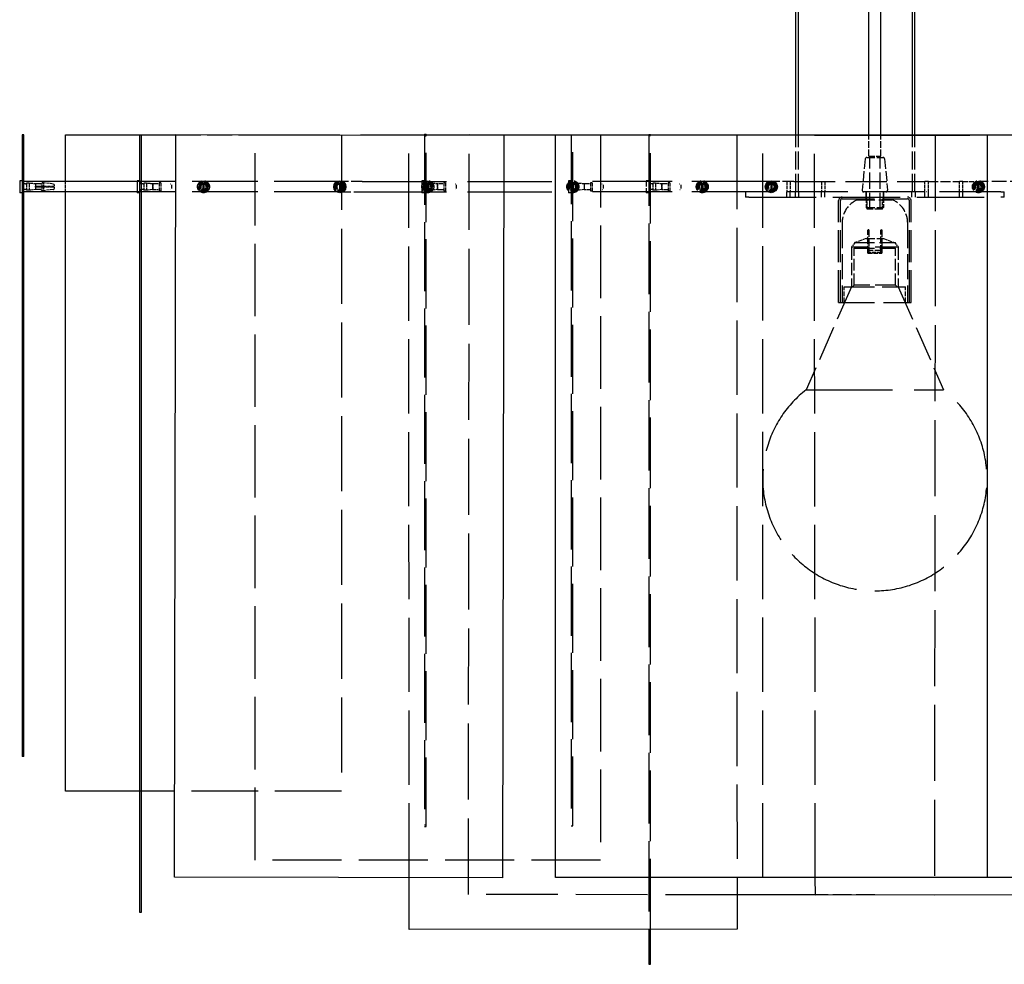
# Model space of a CAD drawing. Extents: x 355 to 4455, y -172 to 2698.
# Tile 13 of 16: x 2216 to 2786, y 1575 to 2122. Entities that reach past the tile are written whole.
import ezdxf

# ---------------------------------------------------------------- set-up
doc = ezdxf.new("R2010")
doc.units = 0
doc.header["$LTSCALE"] = 10
doc.linetypes.add('DASHED', pattern=[0.2068, 0.1655, -0.0413])
doc.layers.add('Nascosta (ISO)', color=7, linetype='DASHED')
doc.layers.add('Visibile (ISO)', color=7, linetype='Continuous')

msp = doc.modelspace()

# ---------------------------------------------------------------- linework, layer by layer
at = {"layer": 'Nascosta (ISO)', "ltscale": 8.746178}
msp.add_line((2306.54, 2055.32), (2352.48, 2055.32), dxfattribs=at)
at = {"layer": 'Nascosta (ISO)', "ltscale": 29.497099}
for p, q in [((2352.48, 2055.32), (2535.48, 2055.32)), ((2414.48, 2028.32), (2536.48, 2028.32)), ((2414.48, 2022.32), (2536.48, 2022.32))]:
    msp.add_line(p, q, dxfattribs=at)
at = {"layer": 'Nascosta (ISO)', "ltscale": 25.386847}
for p, q in [((2352.48, 1635.32), (2352.48, 2055.32)), ((2552.48, 2055.32), (2552.48, 1635.32))]:
    msp.add_line(p, q, dxfattribs=at)
at = {"layer": 'Nascosta (ISO)', "ltscale": 26.250216}
msp.add_line((2402.48, 2055.31), (2402.48, 1675.32), dxfattribs=at)
at = {"layer": 'Nascosta (ISO)', "ltscale": 25.991364}
msp.add_line((2441.62, 1625.24), (2441.47, 2055.24), dxfattribs=at)
at = {"layer": 'Nascosta (ISO)', "ltscale": 30.571587}
msp.add_line((2450.48, 2055.29), (2450.48, 2054.85), dxfattribs=at)
at = {"layer": 'Nascosta (ISO)', "ltscale": 0.190278}
for p, q in [((2450.48, 2054.85), (2451.48, 2054.85)), ((2535.48, 2055.32), (2536.48, 2055.32)), ((2580.48, 2055.36), (2581.48, 2055.35)), ((2580.48, 2055.04), (2581.48, 2055.04)), ((2218.48, 2027.82), (2217.48, 2027.82)), ((2229.73, 2027.62), (2228.73, 2027.62)), ((2228.73, 2025.57), (2229.73, 2025.57)), ((2285.48, 2027.82), (2286.48, 2027.82)), ((2297.73, 2027.6), (2296.73, 2027.6)), ((2450.48, 2027.82), (2451.48, 2027.82)), ((2462.73, 2027.6), (2461.73, 2027.6)), ((2535.48, 2027.82), (2536.48, 2027.82)), ((2547.73, 2027.6), (2546.73, 2027.6)), ((2580.48, 2027.82), (2581.48, 2027.82)), ((2592.73, 2027.6), (2591.73, 2027.6)), ((2218.48, 2022.82), (2217.48, 2022.82)), ((2229.73, 2025.07), (2228.73, 2025.07)), ((2229.73, 2023.02), (2228.73, 2023.02)), ((2285.48, 2022.82), (2286.48, 2022.82)), ((2296.73, 2023.03), (2297.73, 2023.03)), ((2450.48, 2022.82), (2451.48, 2022.82)), ((2461.73, 2023.03), (2462.73, 2023.03)), ((2535.48, 2022.82), (2536.48, 2022.82)), ((2546.73, 2023.03), (2547.73, 2023.03)), ((2580.48, 2022.82), (2581.48, 2022.82)), ((2591.73, 2023.03), (2592.73, 2023.03)), ((2706.48, 2018.32), (2706.48, 2019.32)), ((2716.48, 2018.32), (2716.48, 2019.32)), ((2286.48, 1675.32), (2285.48, 1675.32)), ((2450.48, 1655.78), (2451.48, 1655.78)), ((2450.48, 1654.85), (2451.48, 1654.85)), ((2535.48, 1655.32), (2536.48, 1655.32)), ((2580.48, 1575.59), (2581.48, 1575.59))]:
    msp.add_line(p, q, dxfattribs=at)
at = {"layer": 'Nascosta (ISO)', "ltscale": 24.17795}
for p, q in [((2450.48, 2054.85), (2450.48, 1654.85)), ((2451.48, 1654.85), (2451.48, 2054.85)), ((2535.48, 2055.32), (2535.48, 1655.32)), ((2536.48, 1655.32), (2536.48, 2055.32)), ((2646.48, 2055.31), (2896.48, 2055.32)), ((2552.48, 1635.32), (2352.48, 1635.32)), ((2896.49, 1625.32), (2646.49, 1625.31))]:
    msp.add_line(p, q, dxfattribs=at)
at = {"layer": 'Nascosta (ISO)', "ltscale": 30.595787}
msp.add_line((2451.48, 2054.85), (2451.48, 2055.29), dxfattribs=at)
at = {"layer": 'Nascosta (ISO)', "ltscale": 26.584112}
msp.add_line((2475.96, 1615.49), (2476.52, 2055.3), dxfattribs=at)
at = {"layer": 'Nascosta (ISO)', "ltscale": 3.260601}
msp.add_line((2526.49, 2055.31), (2543.61, 2055.32), dxfattribs=at)
at = {"layer": 'Nascosta (ISO)', "ltscale": 3.045941}
msp.add_line((2536.48, 2055.32), (2552.48, 2055.32), dxfattribs=at)
at = {"layer": 'Nascosta (ISO)', "ltscale": 30.635893}
msp.add_line((2580.48, 2055.33), (2580.48, 2055.04), dxfattribs=at)
at = {"layer": 'Nascosta (ISO)', "ltscale": 24.699877}
msp.add_line((2580.48, 2055.04), (2580.48, 1595.33), dxfattribs=at)
at = {"layer": 'Nascosta (ISO)', "ltscale": 30.672573}
msp.add_line((2581.48, 2055.04), (2581.48, 2055.33), dxfattribs=at)
at = {"layer": 'Nascosta (ISO)', "ltscale": 24.699858}
msp.add_line((2581.48, 1595.33), (2581.48, 2055.04), dxfattribs=at)
at = {"layer": 'Nascosta (ISO)', "ltscale": 24.334396}
msp.add_line((2595.55, 2055.34), (2746.52, 2055.14), dxfattribs=at)
at = {"layer": 'Nascosta (ISO)', "ltscale": 25.991297}
for p, q in [((2631.47, 2055.32), (2631.62, 1625.32)), ((2646.49, 1625.31), (2646.48, 2055.31))]:
    msp.add_line(p, q, dxfattribs=at)
at = {"layer": 'Nascosta (ISO)', "ltscale": 6.282298}
msp.add_line((2665.73, 2022.32), (2665.73, 2055.32), dxfattribs=at)
at = {"layer": 'Nascosta (ISO)', "ltscale": 6.282291}
msp.add_line((2667.23, 2022.32), (2667.23, 2055.32), dxfattribs=at)
at = {"layer": 'Nascosta (ISO)', "ltscale": 24.187342}
msp.add_line((2676.45, 2055.14), (2776.49, 2055.27), dxfattribs=at)
at = {"layer": 'Nascosta (ISO)', "ltscale": 25.980963}
msp.add_line((2676.99, 1625.32), (2676.45, 2055.14), dxfattribs=at)
at = {"layer": 'Nascosta (ISO)', "ltscale": 2.331781}
msp.add_line((2707.98, 2043.07), (2707.98, 2055.31), dxfattribs=at)
at = {"layer": 'Nascosta (ISO)', "ltscale": 2.33175}
msp.add_line((2714.98, 2043.07), (2714.98, 2055.31), dxfattribs=at)
at = {"layer": 'Nascosta (ISO)', "ltscale": 6.282006}
msp.add_line((2733.23, 2022.32), (2733.23, 2055.31), dxfattribs=at)
at = {"layer": 'Nascosta (ISO)', "ltscale": 6.281999}
msp.add_line((2734.73, 2022.32), (2734.73, 2055.31), dxfattribs=at)
at = {"layer": 'Nascosta (ISO)', "ltscale": 26.590439}
msp.add_line((2746.52, 2055.14), (2745.96, 1615.23), dxfattribs=at)
at = {"layer": 'Nascosta (ISO)', "ltscale": 2.09321}
for p, q in [((2707.98, 2043.07), (2714.98, 2043.07)), ((2448.98, 2028.82), (2448.98, 2021.82)), ((2533.98, 2028.82), (2533.98, 2021.82)), ((2578.98, 2028.82), (2578.98, 2021.82))]:
    msp.add_line(p, q, dxfattribs=at)
at = {"layer": 'Nascosta (ISO)', "ltscale": 3.443787}
for p, q in [((2705.89, 2041.42), (2704.09, 2023.42)), ((2717.07, 2041.42), (2718.87, 2023.42))]:
    msp.add_line(p, q, dxfattribs=at)
at = {"layer": 'Nascosta (ISO)', "ltscale": 2.748125}
msp.add_line((2706.89, 2042.32), (2716.08, 2042.32), dxfattribs=at)
at = {"layer": 'Nascosta (ISO)', "ltscale": 5.711227}
for p, q in [((2708.48, 2012.32), (2708.48, 2042.32)), ((2714.48, 2012.32), (2714.48, 2042.32))]:
    msp.add_line(p, q, dxfattribs=at)
at = {"layer": 'Nascosta (ISO)', "ltscale": 0.173181}
for p, q in [((2219.4, 2026.92), (2218.48, 2026.92)), ((2287.4, 2026.92), (2286.48, 2026.92)), ((2452.4, 2026.92), (2451.48, 2026.92)), ((2537.4, 2026.92), (2536.48, 2026.92)), ((2582.4, 2026.92), (2581.48, 2026.92)), ((2219.4, 2023.72), (2218.48, 2023.72)), ((2287.4, 2023.72), (2286.48, 2023.72)), ((2452.4, 2023.72), (2451.48, 2023.72)), ((2537.4, 2023.72), (2536.48, 2023.72)), ((2582.4, 2023.72), (2581.48, 2023.72))]:
    msp.add_line(p, q, dxfattribs=at)
at = {"layer": 'Nascosta (ISO)', "ltscale": 0.285466}
for p, q in [((2221.39, 2027.37), (2219.89, 2027.37)), ((2289.39, 2027.37), (2287.89, 2027.37)), ((2450.48, 2028.82), (2448.98, 2028.82)), ((2454.39, 2027.37), (2452.89, 2027.37)), ((2535.48, 2028.82), (2533.98, 2028.82)), ((2539.39, 2027.37), (2537.89, 2027.37)), ((2580.48, 2028.82), (2578.98, 2028.82)), ((2584.39, 2027.37), (2582.89, 2027.37)), ((2221.39, 2023.27), (2219.89, 2023.27)), ((2289.39, 2023.27), (2287.89, 2023.27)), ((2450.48, 2021.82), (2448.98, 2021.82)), ((2454.39, 2023.27), (2452.89, 2023.27)), ((2535.48, 2021.82), (2533.98, 2021.82)), ((2539.39, 2023.27), (2537.89, 2023.27)), ((2580.48, 2021.82), (2578.98, 2021.82)), ((2584.39, 2023.27), (2582.89, 2023.27))]:
    msp.add_line(p, q, dxfattribs=at)
at = {"layer": 'Nascosta (ISO)', "ltscale": 1.225982}
for p, q in [((2219.89, 2027.37), (2219.89, 2023.27)), ((2221.39, 2027.37), (2221.39, 2023.27)), ((2287.89, 2027.37), (2287.89, 2023.27)), ((2289.39, 2027.37), (2289.39, 2023.27)), ((2452.89, 2027.37), (2452.89, 2023.27)), ((2454.39, 2027.37), (2454.39, 2023.27)), ((2537.89, 2027.37), (2537.89, 2023.27)), ((2539.39, 2027.37), (2539.39, 2023.27)), ((2582.89, 2027.37), (2582.89, 2023.27)), ((2584.39, 2027.37), (2584.39, 2023.27))]:
    msp.add_line(p, q, dxfattribs=at)
at = {"layer": 'Nascosta (ISO)', "ltscale": 0.703673}
for p, q in [((2225.06, 2026.92), (2221.39, 2027.37)), ((2225.06, 2023.72), (2221.39, 2023.27))]:
    msp.add_line(p, q, dxfattribs=at)
at = {"layer": 'Nascosta (ISO)', "ltscale": 0.095476}
msp.add_line((2224.98, 2025.57), (2224.98, 2025.07), dxfattribs=at)
at = {"layer": 'Nascosta (ISO)', "ltscale": 0.014657}
for p, q in [((2224.98, 2025.57), (2225.06, 2025.57)), ((2293.06, 2026.9), (2292.98, 2026.91)), ((2458.06, 2026.9), (2457.98, 2026.91)), ((2543.06, 2026.9), (2542.98, 2026.91)), ((2588.06, 2026.9), (2587.98, 2026.91)), ((2225.06, 2025.07), (2224.98, 2025.07)), ((2292.98, 2023.73), (2293.06, 2023.74)), ((2457.98, 2023.73), (2458.06, 2023.74)), ((2542.98, 2023.73), (2543.06, 2023.74)), ((2587.98, 2023.73), (2588.06, 2023.74))]:
    msp.add_line(p, q, dxfattribs=at)
at = {"layer": 'Nascosta (ISO)', "ltscale": 0.430581}
for p, q in [((2225.06, 2026.92), (2225.06, 2025.57)), ((2225.06, 2025.07), (2225.06, 2023.72))]:
    msp.add_line(p, q, dxfattribs=at)
at = {"layer": 'Nascosta (ISO)', "ltscale": 0.603983}
for p, q in [((2228.23, 2026.92), (2225.06, 2026.92)), ((2225.06, 2025.57), (2228.23, 2025.57)), ((2296.23, 2026.9), (2293.06, 2026.9)), ((2461.23, 2026.9), (2458.06, 2026.9)), ((2546.23, 2026.9), (2543.06, 2026.9)), ((2591.23, 2026.9), (2588.06, 2026.9)), ((2228.23, 2025.07), (2225.06, 2025.07)), ((2228.23, 2023.72), (2225.06, 2023.72)), ((2293.06, 2023.74), (2296.23, 2023.74)), ((2458.06, 2023.74), (2461.23, 2023.74)), ((2543.06, 2023.74), (2546.23, 2023.74)), ((2588.06, 2023.74), (2591.23, 2023.74))]:
    msp.add_line(p, q, dxfattribs=at)
at = {"layer": 'Nascosta (ISO)', "ltscale": 0.14998}
for p, q in [((2228.23, 2025.57), (2228.73, 2025.57)), ((2228.73, 2025.07), (2228.23, 2025.07))]:
    msp.add_line(p, q, dxfattribs=at)
at = {"layer": 'Nascosta (ISO)', "ltscale": 0.640013}
for p, q in [((2228.73, 2027.62), (2228.73, 2025.57)), ((2229.73, 2027.62), (2229.73, 2025.57)), ((2228.73, 2025.07), (2228.73, 2023.02)), ((2229.73, 2025.07), (2229.73, 2023.02))]:
    msp.add_line(p, q, dxfattribs=at)
at = {"layer": 'Nascosta (ISO)', "ltscale": 1.115686}
for p, q in [((2235.55, 2026.87), (2229.73, 2027.62)), ((2235.55, 2023.76), (2229.73, 2023.02))]:
    msp.add_line(p, q, dxfattribs=at)
at = {"layer": 'Nascosta (ISO)', "ltscale": 1.115846}
for p, q in [((2229.73, 2025.57), (2235.55, 2025.57)), ((2322.23, 2026.85), (2322.23, 2027.6)), ((2322.73, 2027.6), (2322.73, 2026.85)), ((2452.23, 2026.85), (2452.23, 2027.6)), ((2452.73, 2027.6), (2452.73, 2026.85)), ((2611.23, 2026.85), (2611.23, 2027.6)), ((2611.73, 2027.6), (2611.73, 2026.85)), ((2771.23, 2026.85), (2771.23, 2027.6)), ((2771.73, 2027.6), (2771.73, 2026.85)), ((2235.55, 2025.07), (2229.73, 2025.07)), ((2322.23, 2023.03), (2322.23, 2023.78)), ((2322.73, 2023.78), (2322.73, 2023.03)), ((2452.23, 2023.03), (2452.23, 2023.78)), ((2452.73, 2023.78), (2452.73, 2023.03)), ((2611.23, 2023.03), (2611.23, 2023.78)), ((2611.73, 2023.78), (2611.73, 2023.03)), ((2771.23, 2023.03), (2771.23, 2023.78)), ((2771.73, 2023.78), (2771.73, 2023.03))]:
    msp.add_line(p, q, dxfattribs=at)
at = {"layer": 'Nascosta (ISO)', "ltscale": 0.138751}
for p, q in [((2235.55, 2025.57), (2235.98, 2025.57)), ((2322.23, 2026.35), (2322.23, 2026.85)), ((2322.73, 2026.85), (2322.73, 2026.35)), ((2452.23, 2026.35), (2452.23, 2026.85)), ((2452.73, 2026.85), (2452.73, 2026.35)), ((2611.23, 2026.35), (2611.23, 2026.85)), ((2611.73, 2026.85), (2611.73, 2026.35)), ((2771.23, 2026.35), (2771.23, 2026.85)), ((2771.73, 2026.85), (2771.73, 2026.35)), ((2235.98, 2025.07), (2235.55, 2025.07)), ((2322.23, 2023.78), (2322.23, 2024.29)), ((2322.73, 2024.29), (2322.73, 2023.78)), ((2452.23, 2023.78), (2452.23, 2024.29)), ((2452.73, 2024.29), (2452.73, 2023.78)), ((2611.23, 2023.78), (2611.23, 2024.29)), ((2611.73, 2024.29), (2611.73, 2023.78)), ((2771.23, 2023.78), (2771.23, 2024.29)), ((2771.73, 2024.29), (2771.73, 2023.78))]:
    msp.add_line(p, q, dxfattribs=at)
at = {"layer": 'Nascosta (ISO)', "ltscale": 0.268816}
for p, q in [((2235.98, 2026.38), (2235.98, 2025.57)), ((2235.98, 2025.07), (2235.98, 2024.26))]:
    msp.add_line(p, q, dxfattribs=at)
at = {"layer": 'Nascosta (ISO)', "ltscale": 1.142165}
for p, q in [((2242.48, 2022.32), (2242.48, 2028.32)), ((2660.48, 2028.32), (2660.48, 2022.32)), ((2662.48, 2028.32), (2662.48, 2022.32)), ((2680.48, 2028.32), (2680.48, 2022.32)), ((2682.48, 2028.32), (2682.48, 2022.32)), ((2740.48, 2022.32), (2740.48, 2028.32)), ((2742.48, 2022.32), (2742.48, 2028.32)), ((2760.48, 2022.32), (2760.48, 2028.32)), ((2762.48, 2022.32), (2762.48, 2028.32)), ((2707.03, 2012.32), (2707.03, 2018.32)), ((2715.94, 2012.32), (2715.94, 2018.32))]:
    msp.add_line(p, q, dxfattribs=at)
at = {"layer": 'Nascosta (ISO)', "ltscale": 0.475844}
for p, q in [((2286.48, 2028.32), (2283.98, 2028.32)), ((2286.48, 2022.32), (2283.98, 2022.32))]:
    msp.add_line(p, q, dxfattribs=at)
at = {"layer": 'Nascosta (ISO)', "ltscale": 0.688919}
for p, q in [((2292.98, 2026.93), (2289.39, 2027.37)), ((2457.98, 2026.93), (2454.39, 2027.37)), ((2542.98, 2026.93), (2539.39, 2027.37)), ((2587.98, 2026.93), (2584.39, 2027.37)), ((2292.98, 2023.71), (2289.39, 2023.27)), ((2457.98, 2023.71), (2454.39, 2023.27)), ((2542.98, 2023.71), (2539.39, 2023.27)), ((2587.98, 2023.71), (2584.39, 2023.27))]:
    msp.add_line(p, q, dxfattribs=at)
at = {"layer": 'Nascosta (ISO)', "ltscale": 0.047688}
for p, q in [((2292.98, 2026.93), (2292.98, 2026.91)), ((2457.98, 2026.93), (2457.98, 2026.91)), ((2542.98, 2026.93), (2542.98, 2026.91)), ((2587.98, 2026.93), (2587.98, 2026.91)), ((2292.98, 2023.73), (2292.98, 2023.71)), ((2457.98, 2023.73), (2457.98, 2023.71)), ((2542.98, 2023.73), (2542.98, 2023.71)), ((2587.98, 2023.73), (2587.98, 2023.71))]:
    msp.add_line(p, q, dxfattribs=at)
at = {"layer": 'Nascosta (ISO)', "ltscale": 0.605262}
for p, q in [((2292.98, 2026.91), (2292.98, 2023.73)), ((2401.23, 2026.91), (2401.23, 2023.73)), ((2401.73, 2026.91), (2401.73, 2023.73)), ((2457.98, 2023.73), (2457.98, 2026.91)), ((2536.23, 2026.91), (2536.23, 2023.73)), ((2536.73, 2026.91), (2536.73, 2023.73)), ((2542.98, 2026.91), (2542.98, 2023.73)), ((2587.98, 2023.73), (2587.98, 2026.91)), ((2651.23, 2026.91), (2651.23, 2023.73)), ((2651.73, 2026.91), (2651.73, 2023.73))]:
    msp.add_line(p, q, dxfattribs=at)
at = {"layer": 'Nascosta (ISO)', "ltscale": 0.861262}
for p, q in [((2293.06, 2026.9), (2293.06, 2023.74)), ((2458.06, 2026.9), (2458.06, 2023.74)), ((2543.06, 2026.9), (2543.06, 2023.74)), ((2588.06, 2026.9), (2588.06, 2023.74))]:
    msp.add_line(p, q, dxfattribs=at)
at = {"layer": 'Nascosta (ISO)', "ltscale": 1.280127}
for p, q in [((2296.73, 2027.6), (2296.73, 2023.03)), ((2297.73, 2027.6), (2297.73, 2023.03)), ((2461.73, 2027.6), (2461.73, 2023.03)), ((2462.73, 2027.6), (2462.73, 2023.03)), ((2546.73, 2027.6), (2546.73, 2023.03)), ((2547.73, 2027.6), (2547.73, 2023.03)), ((2591.73, 2027.6), (2591.73, 2023.03)), ((2592.73, 2027.6), (2592.73, 2023.03))]:
    msp.add_line(p, q, dxfattribs=at)
at = {"layer": 'Nascosta (ISO)', "ltscale": 0.537732}
for p, q in [((2303.98, 2026.35), (2303.98, 2024.29)), ((2468.98, 2026.35), (2468.98, 2024.29)), ((2553.98, 2026.35), (2553.98, 2024.29)), ((2598.98, 2026.35), (2598.98, 2024.29))]:
    msp.add_line(p, q, dxfattribs=at)
at = {"layer": 'Nascosta (ISO)', "ltscale": 22.967684}
msp.add_line((2401.48, 2028.32), (2306.49, 2028.32), dxfattribs=at)
at = {"layer": 'Nascosta (ISO)', "ltscale": 0.392084}
for p, q in [((2322.23, 2024.29), (2322.23, 2026.35)), ((2322.73, 2026.35), (2322.73, 2024.29)), ((2452.23, 2024.29), (2452.23, 2026.35)), ((2452.73, 2026.35), (2452.73, 2024.29)), ((2611.23, 2024.29), (2611.23, 2026.35)), ((2611.73, 2026.35), (2611.73, 2024.29)), ((2771.23, 2024.29), (2771.23, 2026.35)), ((2771.73, 2026.35), (2771.73, 2024.29))]:
    msp.add_line(p, q, dxfattribs=at)
at = {"layer": 'Nascosta (ISO)', "ltscale": 0.038224}
for p, q in [((2401.23, 2027.4), (2401.23, 2027.6)), ((2401.73, 2027.6), (2401.73, 2027.4)), ((2536.23, 2027.4), (2536.23, 2027.6)), ((2536.73, 2027.6), (2536.73, 2027.4)), ((2651.23, 2027.4), (2651.23, 2027.6)), ((2651.73, 2027.6), (2651.73, 2027.4)), ((2401.23, 2023.03), (2401.23, 2023.23)), ((2401.73, 2023.23), (2401.73, 2023.03)), ((2536.23, 2023.03), (2536.23, 2023.23)), ((2536.73, 2023.23), (2536.73, 2023.03)), ((2651.23, 2023.03), (2651.23, 2023.23)), ((2651.73, 2023.23), (2651.73, 2023.03))]:
    msp.add_line(p, q, dxfattribs=at)
at = {"layer": 'Nascosta (ISO)', "ltscale": 0.131477}
for p, q in [((2401.23, 2026.91), (2401.23, 2027.4)), ((2401.73, 2027.4), (2401.73, 2026.91)), ((2536.23, 2026.91), (2536.23, 2027.4)), ((2536.73, 2027.4), (2536.73, 2026.91)), ((2651.23, 2026.91), (2651.23, 2027.4)), ((2651.73, 2027.4), (2651.73, 2026.91)), ((2401.23, 2023.23), (2401.23, 2023.73)), ((2401.73, 2023.73), (2401.73, 2023.23)), ((2536.23, 2023.23), (2536.23, 2023.73)), ((2536.73, 2023.73), (2536.73, 2023.23)), ((2651.23, 2023.23), (2651.23, 2023.73)), ((2651.73, 2023.73), (2651.73, 2023.23))]:
    msp.add_line(p, q, dxfattribs=at)
at = {"layer": 'Nascosta (ISO)', "ltscale": 3.887477}
for p, q in [((2414.48, 2028.32), (2401.48, 2028.32)), ((2664.48, 2028.32), (2651.48, 2028.32)), ((2401.48, 2022.32), (2414.48, 2022.32))]:
    msp.add_line(p, q, dxfattribs=at)
at = {"layer": 'Nascosta (ISO)', "ltscale": 27.804642}
for p, q in [((2651.48, 2028.32), (2536.48, 2028.32)), ((2651.48, 2022.32), (2536.48, 2022.32))]:
    msp.add_line(p, q, dxfattribs=at)
at = {"layer": 'Nascosta (ISO)', "ltscale": 1.794166}
for p, q in [((2651.48, 2022.32), (2651.48, 2028.32)), ((2771.48, 2028.32), (2771.48, 2022.32))]:
    msp.add_line(p, q, dxfattribs=at)
at = {"layer": 'Nascosta (ISO)', "ltscale": 14.468595}
msp.add_line((2664.48, 2028.32), (2740.48, 2028.32), dxfattribs=at)
at = {"layer": 'Nascosta (ISO)', "ltscale": 0.380655}
for p, q in [((2742.48, 2028.32), (2740.48, 2028.32)), ((2762.48, 2028.32), (2760.48, 2028.32))]:
    msp.add_line(p, q, dxfattribs=at)
at = {"layer": 'Nascosta (ISO)', "ltscale": 3.426696}
msp.add_line((2742.48, 2028.32), (2760.48, 2028.32), dxfattribs=at)
at = {"layer": 'Nascosta (ISO)', "ltscale": 1.713298}
for p, q in [((2762.48, 2028.32), (2771.48, 2028.32)), ((2706.48, 2022.32), (2706.48, 2013.32)), ((2716.48, 2022.32), (2716.48, 2013.32)), ((2693.73, 1958.32), (2693.73, 1967.32)), ((2729.23, 1958.32), (2729.23, 1967.32))]:
    msp.add_line(p, q, dxfattribs=at)
at = {"layer": 'Nascosta (ISO)', "ltscale": 5.140094}
msp.add_line((2798.48, 2028.32), (2771.48, 2028.32), dxfattribs=at)
at = {"layer": 'Nascosta (ISO)', "ltscale": 22.970509}
msp.add_line((2401.48, 2022.32), (2306.48, 2022.32), dxfattribs=at)
at = {"layer": 'Nascosta (ISO)', "ltscale": 0.571033}
for p, q in [((2636.48, 2022.32), (2636.48, 2019.32)), ((2660.48, 2019.32), (2660.48, 2022.32)), ((2662.48, 2019.32), (2662.48, 2022.32)), ((2665.48, 2019.32), (2665.48, 2022.32)), ((2667.48, 2019.32), (2667.48, 2022.32)), ((2680.48, 2019.32), (2680.48, 2022.32)), ((2682.48, 2019.32), (2682.48, 2022.32)), ((2706.48, 2019.32), (2706.48, 2022.32)), ((2716.48, 2019.32), (2716.48, 2022.32)), ((2732.98, 2019.32), (2732.98, 2022.32)), ((2734.98, 2019.32), (2734.98, 2022.32)), ((2740.48, 2019.32), (2740.48, 2022.32)), ((2742.48, 2019.32), (2742.48, 2022.32)), ((2760.48, 2019.32), (2760.48, 2022.32)), ((2762.48, 2019.32), (2762.48, 2022.32)), ((2786.48, 2019.32), (2786.48, 2022.32))]:
    msp.add_line(p, q, dxfattribs=at)
at = {"layer": 'Nascosta (ISO)', "ltscale": 21.437782}
msp.add_line((2784.48, 2022.32), (2651.48, 2022.32), dxfattribs=at)
at = {"layer": 'Nascosta (ISO)', "ltscale": 0.597989}
for p, q in [((2784.48, 2022.32), (2786.48, 2022.32)), ((2638.48, 2019.32), (2636.48, 2019.32)), ((2786.48, 2019.32), (2784.48, 2019.32))]:
    msp.add_line(p, q, dxfattribs=at)
at = {"layer": 'Nascosta (ISO)', "ltscale": 23.533205}
msp.add_line((2638.48, 2019.32), (2784.48, 2019.32), dxfattribs=at)
at = {"layer": 'Nascosta (ISO)', "ltscale": 11.232176}
for p, q in [((2690.48, 1958.32), (2690.48, 2017.32)), ((2691.48, 1958.32), (2691.48, 2017.32)), ((2731.48, 1958.32), (2731.48, 2017.32)), ((2732.48, 1958.32), (2732.48, 2017.32))]:
    msp.add_line(p, q, dxfattribs=at)
at = {"layer": 'Nascosta (ISO)', "ltscale": 11.363585}
msp.add_line((2692.48, 2018.32), (2730.48, 2018.32), dxfattribs=at)
at = {"layer": 'Nascosta (ISO)', "ltscale": 0.102704}
for p, q in [((2701.48, 2018.32), (2701.48, 2017.78)), ((2721.48, 2018.32), (2721.48, 2017.78))]:
    msp.add_line(p, q, dxfattribs=at)
at = {"layer": 'Nascosta (ISO)', "ltscale": 5.980787}
msp.add_line((2701.48, 2017.78), (2721.48, 2017.78), dxfattribs=at)
at = {"layer": 'Nascosta (ISO)', "ltscale": 2.990344}
for p, q in [((2706.48, 2013.32), (2716.48, 2013.32)), ((2706.48, 1995.32), (2716.48, 1995.32))]:
    msp.add_line(p, q, dxfattribs=at)
at = {"layer": 'Nascosta (ISO)', "ltscale": 0.269135}
for p, q in [((2707.48, 2012.32), (2706.48, 2013.32)), ((2715.48, 2012.32), (2716.48, 2013.32)), ((2699.48, 1968.32), (2698.48, 1967.32)), ((2723.48, 1968.32), (2724.48, 1967.32))]:
    msp.add_line(p, q, dxfattribs=at)
at = {"layer": 'Nascosta (ISO)', "ltscale": 2.666479}
msp.add_line((2715.94, 2012.32), (2707.03, 2012.32), dxfattribs=at)
at = {"layer": 'Nascosta (ISO)', "ltscale": 8.757268}
for p, q in [((2692.48, 2004.32), (2692.48, 1958.32)), ((2730.48, 2004.32), (2730.48, 1958.32))]:
    msp.add_line(p, q, dxfattribs=at)
at = {"layer": 'Nascosta (ISO)', "ltscale": 2.569997}
for p, q in [((2707.48, 1986.82), (2707.48, 2000.32)), ((2715.48, 2000.32), (2715.48, 1986.82))]:
    msp.add_line(p, q, dxfattribs=at)
at = {"layer": 'Nascosta (ISO)', "ltscale": 0.097002}
for p, q in [((2707.98, 2000.32), (2707.48, 2000.32)), ((2715.48, 2000.32), (2714.98, 2000.32))]:
    msp.add_line(p, q, dxfattribs=at)
at = {"layer": 'Nascosta (ISO)', "ltscale": 2.474808}
for p, q in [((2707.98, 2000.32), (2707.98, 1987.32)), ((2714.98, 1987.32), (2714.98, 2000.32))]:
    msp.add_line(p, q, dxfattribs=at)
at = {"layer": 'Nascosta (ISO)', "ltscale": 0.621551}
for p, q in [((2699.87, 1992.98), (2697.98, 1990.32)), ((2723.1, 1992.98), (2724.98, 1990.32))]:
    msp.add_line(p, q, dxfattribs=at)
at = {"layer": 'Nascosta (ISO)', "ltscale": 1.335185}
for p, q in [((2706.48, 1995.32), (2699.87, 1992.98)), ((2716.48, 1995.32), (2723.1, 1992.98))]:
    msp.add_line(p, q, dxfattribs=at)
at = {"layer": 'Nascosta (ISO)', "ltscale": 6.946114}
msp.add_line((2699.87, 1992.98), (2723.1, 1992.98), dxfattribs=at)
at = {"layer": 'Nascosta (ISO)', "ltscale": 8.074098}
msp.add_line((2724.98, 1990.32), (2697.98, 1990.32), dxfattribs=at)
at = {"layer": 'Nascosta (ISO)', "ltscale": 4.378584}
for p, q in [((2697.98, 1990.32), (2697.98, 1967.32)), ((2724.98, 1990.32), (2724.98, 1967.32))]:
    msp.add_line(p, q, dxfattribs=at)
at = {"layer": 'Nascosta (ISO)', "ltscale": 7.176965}
for p, q in [((2699.48, 1989.82), (2723.48, 1989.82)), ((2723.48, 1968.32), (2699.48, 1968.32))]:
    msp.add_line(p, q, dxfattribs=at)
at = {"layer": 'Nascosta (ISO)', "ltscale": 4.093018}
for p, q in [((2699.48, 1968.32), (2699.48, 1989.82)), ((2723.48, 1968.32), (2723.48, 1989.82))]:
    msp.add_line(p, q, dxfattribs=at)
at = {"layer": 'Nascosta (ISO)', "ltscale": 2.392255}
msp.add_line((2715.48, 1988.32), (2707.48, 1988.32), dxfattribs=at)
at = {"layer": 'Nascosta (ISO)', "ltscale": 1.534401}
msp.add_line((2707.48, 1986.82), (2715.48, 1986.82), dxfattribs=at)
at = {"layer": 'Nascosta (ISO)', "ltscale": 1.340197}
msp.add_line((2714.98, 1987.32), (2707.98, 1987.32), dxfattribs=at)
at = {"layer": 'Nascosta (ISO)', "ltscale": 12.412611}
for p, q in [((2697.98, 1967.32), (2671.64, 1907.67)), ((2724.98, 1967.32), (2751.33, 1907.67))]:
    msp.add_line(p, q, dxfattribs=at)
at = {"layer": 'Nascosta (ISO)', "ltscale": 10.615975}
msp.add_line((2693.73, 1967.32), (2729.23, 1967.32), dxfattribs=at)
at = {"layer": 'Nascosta (ISO)', "ltscale": 12.559763}
msp.add_line((2690.48, 1958.32), (2732.48, 1958.32), dxfattribs=at)
at = {"layer": 'Nascosta (ISO)', "ltscale": 30.262905}
msp.add_line((2671.64, 1907.67), (2751.33, 1907.67), dxfattribs=at)
at = {"layer": 'Nascosta (ISO)', "ltscale": 23.375696}
msp.add_line((2402.48, 1675.32), (2305.8, 1675.32), dxfattribs=at)
at = {"layer": 'Nascosta (ISO)', "ltscale": 25.090734}
msp.add_line((2631.63, 1615.29), (2475.96, 1615.49), dxfattribs=at)
at = {"layer": 'Nascosta (ISO)', "ltscale": 6.563753}
msp.add_line((2711.48, 1615.19), (2677.01, 1615.23), dxfattribs=at)
at = {"layer": 'Nascosta (ISO)', "ltscale": 0.14998, "flags": 128}
for points in [[(2296.73, 2027.4), (2296.73, 2027.37)], [(2461.73, 2027.4), (2461.73, 2027.37)], [(2546.73, 2027.4), (2546.73, 2027.37)], [(2591.73, 2027.4), (2591.73, 2027.37)], [(2296.23, 2023.74), (2296.27, 2023.73)], [(2461.23, 2023.74), (2461.27, 2023.73)], [(2546.23, 2023.74), (2546.27, 2023.73)], [(2591.23, 2023.74), (2591.27, 2023.73)]]:
    msp.add_lwpolyline(points, dxfattribs=at)
at = {"layer": 'Nascosta (ISO)', "ltscale": 1.115846, "flags": 128}
for points in [[(2303.55, 2026.85), (2303.35, 2026.88)], [(2468.55, 2026.85), (2468.35, 2026.88)], [(2553.55, 2026.85), (2553.35, 2026.88)], [(2598.55, 2026.85), (2598.35, 2026.88)], [(2297.73, 2023.03), (2298.03, 2023.07)], [(2462.73, 2023.03), (2463.03, 2023.07)], [(2547.73, 2023.03), (2548.03, 2023.07)], [(2592.73, 2023.03), (2593.03, 2023.07)]]:
    msp.add_lwpolyline(points, dxfattribs=at)
at = {"layer": 'Nascosta (ISO)', "ltscale": 0.138751, "flags": 128}
for points in [[(2303.98, 2026.35), (2303.98, 2026.38)], [(2468.98, 2026.35), (2468.98, 2026.38)], [(2553.98, 2026.35), (2553.98, 2026.38)], [(2598.98, 2026.35), (2598.98, 2026.38)], [(2303.55, 2023.78), (2303.58, 2023.79)], [(2468.55, 2023.78), (2468.58, 2023.79)], [(2553.55, 2023.78), (2553.58, 2023.79)], [(2598.55, 2023.78), (2598.58, 2023.79)]]:
    msp.add_lwpolyline(points, dxfattribs=at)
at = {"layer": 'Nascosta (ISO)', "ltscale": 0.301028, "flags": 128}
for points in [[(2661.48, 2028.14), (2661.42, 2028.15)], [(2662.48, 2028.32), (2662.48, 2028.32)], [(2681.48, 2028.14), (2681.42, 2028.15)], [(2682.48, 2028.32), (2682.48, 2028.32)], [(2740.48, 2022.32), (2740.49, 2022.32)], [(2741.48, 2022.49), (2741.55, 2022.49)], [(2760.48, 2022.32), (2760.49, 2022.32)], [(2761.48, 2022.49), (2761.55, 2022.49)]]:
    msp.add_lwpolyline(points, dxfattribs=at)
at = {"layer": 'Nascosta (ISO)', "ltscale": 0.601822, "flags": 128}
for points in [[(2742.48, 2028.32), (2742.48, 2028.31)], [(2762.48, 2028.32), (2762.48, 2028.31)], [(2660.48, 2022.32), (2660.49, 2022.32)], [(2680.48, 2022.32), (2680.49, 2022.32)]]:
    msp.add_lwpolyline(points, dxfattribs=at)
at = {"layer": 'Nascosta (ISO)', "ltscale": 0.601834, "flags": 128}
for points in [[(2742.48, 2028.32), (2742.48, 2028.31)], [(2762.48, 2028.32), (2762.48, 2028.31)]]:
    msp.add_lwpolyline(points, dxfattribs=at)
at = {"layer": 'Nascosta (ISO)', "ltscale": 0.301035, "flags": 128}
for points in [[(2660.48, 2022.32), (2660.49, 2022.32)], [(2680.48, 2022.32), (2680.49, 2022.32)]]:
    msp.add_lwpolyline(points, dxfattribs=at)
at = {"layer": 'Nascosta (ISO)', "ltscale": 0.30103, "flags": 128}
for points in [[(2660.48, 2022.32), (2660.49, 2022.32)], [(2680.48, 2022.32), (2680.49, 2022.32)], [(2740.48, 2022.32), (2740.49, 2022.32)], [(2741.48, 2022.49), (2741.55, 2022.49)], [(2760.48, 2022.32), (2760.49, 2022.32)], [(2761.48, 2022.49), (2761.55, 2022.49)]]:
    msp.add_lwpolyline(points, dxfattribs=at)
at = {"layer": 'Nascosta (ISO)', "ltscale": 0.301031, "flags": 128}
for points in [[(2660.48, 2022.32), (2660.49, 2022.32)], [(2661.48, 2022.49), (2661.55, 2022.49)], [(2680.48, 2022.32), (2680.49, 2022.32)], [(2681.48, 2022.49), (2681.55, 2022.49)], [(2740.48, 2022.32), (2740.49, 2022.32)], [(2760.48, 2022.32), (2760.49, 2022.32)]]:
    msp.add_lwpolyline(points, dxfattribs=at)
at = {"layer": 'Nascosta (ISO)', "ltscale": 4.186521}
for centre in [(2322.48, 2025.32), (2452.48, 2025.32), (2536.48, 2025.32), (2611.48, 2025.32), (2771.48, 2025.32)]:
    msp.add_circle(centre, 3.5, dxfattribs=at)
at = {"layer": 'Nascosta (ISO)', "ltscale": 2.990344}
for centre in [(2322.48, 2025.32), (2401.48, 2025.32), (2452.48, 2025.32), (2536.48, 2025.32), (2611.48, 2025.32), (2651.48, 2025.32), (2771.48, 2025.32)]:
    msp.add_circle(centre, 2.5, dxfattribs=at)
at = {"layer": 'Nascosta (ISO)', "ltscale": 2.452064}
for centre in [(2322.48, 2025.32), (2401.48, 2025.32), (2452.48, 2025.32), (2536.48, 2025.32), (2611.48, 2025.32), (2651.48, 2025.32), (2771.48, 2025.32)]:
    msp.add_circle(centre, 2.05, dxfattribs=at)
at = {"layer": 'Nascosta (ISO)', "ltscale": 3.588432}
for centre in [(2401.48, 2025.32), (2536.48, 2025.32), (2611.48, 2025.32), (2651.48, 2025.32), (2771.48, 2025.32)]:
    msp.add_circle(centre, 3, dxfattribs=at)
at = {"layer": 'Nascosta (ISO)', "ltscale": 1.913784}
for centre in [(2401.48, 2025.32), (2536.48, 2025.32), (2651.48, 2025.32)]:
    msp.add_circle(centre, 1.6, dxfattribs=at)
at = {"layer": 'Nascosta (ISO)', "ltscale": 0.27997}
for centre, start, end in [((2706.89, 2041.32), 90, 174.2894), ((2716.08, 2041.32), 5.7106, 90)]:
    msp.add_arc(centre, 1, start, end, dxfattribs=at)
at = {"layer": 'Nascosta (ISO)', "ltscale": 0.298944}
for centre, start, end in [((2218.48, 2027.92), 180, 270), ((2286.48, 2027.92), 180, 270), ((2451.48, 2027.92), 180, 270), ((2536.48, 2027.92), 180, 270), ((2581.48, 2027.92), 180, 270), ((2218.48, 2022.72), 90, 180), ((2286.48, 2022.72), 90, 180), ((2451.48, 2022.72), 90, 180), ((2536.48, 2022.72), 90, 180), ((2581.48, 2022.72), 90, 180), ((2692.48, 2017.32), 90, 180), ((2730.48, 2017.32), 0, 90)]:
    msp.add_arc(centre, 1, start, end, dxfattribs=at)
at = {"layer": 'Nascosta (ISO)', "ltscale": 0.139887}
for centre, start, end in [((2219.4, 2027.42), 270, 354.2608), ((2287.4, 2027.42), 270, 354.2608), ((2452.4, 2027.42), 270, 354.2608), ((2537.4, 2027.42), 270, 354.2608), ((2582.4, 2027.42), 270, 354.2608), ((2219.4, 2023.22), 5.7392, 90), ((2287.4, 2023.22), 5.7392, 90), ((2452.4, 2023.22), 5.7392, 90), ((2537.4, 2023.22), 5.7392, 90), ((2582.4, 2023.22), 5.7392, 90)]:
    msp.add_arc(centre, 0.5, start, end, dxfattribs=at)
at = {"layer": 'Nascosta (ISO)', "ltscale": 0.149422}
for centre, start, end in [((2228.23, 2027.42), 270, 0), ((2228.23, 2023.22), 0, 90)]:
    msp.add_arc(centre, 0.5, start, end, dxfattribs=at)
at = {"layer": 'Nascosta (ISO)', "ltscale": 0.137304}
for centre, start, end in [((2235.48, 2026.38), 0, 82.7058), ((2235.48, 2024.26), 277.2942, 0)]:
    msp.add_arc(centre, 0.5, start, end, dxfattribs=at)
at = {"layer": 'Nascosta (ISO)', "ltscale": 2.18174}
for centre, start, end in [((2322.48, 2025.32), 90, 270), ((2322.48, 2025.32), 270, 90), ((2452.48, 2025.32), 90, 270), ((2452.48, 2025.32), 270, 90)]:
    msp.add_arc(centre, 3, start, end, dxfattribs=at)
at = {"layer": 'Nascosta (ISO)', "ltscale": 1.280127}
for centre, start, end in [((2322.48, 2025.32), 96.2401, 263.7599), ((2322.48, 2025.32), 276.2401, 83.7599), ((2401.48, 2025.32), 96.2401, 263.7599), ((2401.48, 2025.32), 276.2401, 83.7599), ((2452.48, 2025.32), 96.2401, 263.7599), ((2452.48, 2025.32), 276.2401, 83.7599), ((2536.48, 2025.32), 96.2401, 263.7599), ((2536.48, 2025.32), 276.2401, 83.7599), ((2611.48, 2025.32), 96.2401, 263.7599), ((2611.48, 2025.32), 276.2401, 83.7599), ((2651.48, 2025.32), 96.2401, 263.7599), ((2651.48, 2025.32), 276.2401, 83.7599), ((2771.48, 2025.32), 96.2401, 263.7599), ((2771.48, 2025.32), 276.2401, 83.7599)]:
    msp.add_arc(centre, 2.3, start, end, dxfattribs=at)
at = {"layer": 'Nascosta (ISO)', "ltscale": 0.861262}
for centre, start, end in [((2322.48, 2025.32), 98.9893, 261.0107), ((2322.48, 2025.32), 278.9893, 81.0107), ((2452.48, 2025.32), 98.9893, 261.0107), ((2452.48, 2025.32), 278.9893, 81.0107), ((2611.48, 2025.32), 98.9893, 261.0107), ((2611.48, 2025.32), 278.9893, 81.0107), ((2771.48, 2025.32), 98.9893, 261.0107), ((2771.48, 2025.32), 278.9893, 81.0107)]:
    msp.add_arc(centre, 1.6, start, end, dxfattribs=at)
at = {"layer": 'Nascosta (ISO)', "ltscale": 0.095476}
for centre, start, end in [((2322.48, 2025.32), 81.0638, 98.9362), ((2401.48, 2025.32), 81.0638, 98.9362), ((2452.48, 2025.32), 81.0638, 98.9362), ((2536.48, 2025.32), 81.0638, 98.9362), ((2611.48, 2025.32), 81.0638, 98.9362), ((2651.48, 2025.32), 81.0638, 98.9362), ((2771.48, 2025.32), 81.0638, 98.9362), ((2322.48, 2025.32), 261.0638, 278.9362), ((2401.48, 2025.32), 261.0638, 278.9362), ((2452.48, 2025.32), 261.0638, 278.9362), ((2536.48, 2025.32), 261.0638, 278.9362), ((2611.48, 2025.32), 261.0638, 278.9362), ((2651.48, 2025.32), 261.0638, 278.9362), ((2771.48, 2025.32), 261.0638, 278.9362)]:
    msp.add_arc(centre, 1.61, start, end, dxfattribs=at)
at = {"layer": 'Nascosta (ISO)', "ltscale": 0.09548}
for centre, start, end in [((2322.48, 2025.32), 81.0107, 98.9893), ((2452.48, 2025.32), 81.0107, 98.9893), ((2611.48, 2025.32), 81.0107, 98.9893), ((2771.48, 2025.32), 81.0107, 98.9893), ((2322.48, 2025.32), 261.0107, 278.9893), ((2452.48, 2025.32), 261.0107, 278.9893), ((2611.48, 2025.32), 261.0107, 278.9893), ((2771.48, 2025.32), 261.0107, 278.9893)]:
    msp.add_arc(centre, 1.6, start, end, dxfattribs=at)
at = {"layer": 'Nascosta (ISO)', "ltscale": 0.317919}
for centre, start, end in [((2705.09, 2023.32), 174.2894, 270), ((2717.88, 2023.32), 270, 5.7106)]:
    msp.add_arc(centre, 1, start, end, dxfattribs=at)
at = {"layer": 'Nascosta (ISO)', "ltscale": 0.597989}
for centre, start, end in [((2692.48, 2017.32), 90, 180), ((2730.48, 2017.32), 0, 90)]:
    msp.add_arc(centre, 2, start, end, dxfattribs=at)
at = {"layer": 'Nascosta (ISO)', "ltscale": 3.268404}
for centre, start, end in [((2707.05, 2004.32), 112.4628, 180), ((2715.92, 2004.32), 0, 67.5372)]:
    msp.add_arc(centre, 14.57, start, end, dxfattribs=at)
at = {"layer": 'Nascosta (ISO)', "ltscale": 26.002083}
msp.add_arc((2711.48, 1856.32), 65, 127.8034, 52.1966, dxfattribs=at)
at = {"layer": 'Visibile (ISO)'}
for p, q in [((2665.73, 2055.32), (2665.73, 2522.32)), ((2667.23, 2055.32), (2667.23, 2522.32)), ((2733.23, 2055.31), (2733.23, 2522.32)), ((2734.73, 2055.31), (2734.73, 2522.32)), ((2707.98, 2055.31), (2707.98, 2513.07)), ((2714.98, 2055.31), (2714.98, 2513.07)), ((2218.48, 2055.32), (2217.48, 2055.32)), ((2217.48, 2055.32), (2217.48, 1695.32)), ((2218.48, 1695.32), (2218.48, 2055.32)), ((2242.48, 2055.32), (2285.48, 2055.32)), ((2242.48, 2028.32), (2242.48, 2055.32)), ((2285.48, 2055.32), (2286.48, 2055.32)), ((2285.48, 2055.32), (2285.48, 1605.32)), ((2286.48, 1605.32), (2286.48, 2055.32)), ((2286.48, 2055.32), (2306.54, 2055.32)), ((2305.71, 1625.5), (2306.54, 2055.5)), ((2306.54, 2055.5), (2496.54, 2055.13)), ((2402.48, 2055.32), (2402.48, 2055.31)), ((2441.47, 2055.28), (2526.49, 2055.31)), ((2441.47, 2055.24), (2441.47, 2055.28)), ((2450.48, 2055.78), (2451.48, 2055.78)), ((2450.48, 2055.78), (2450.48, 2055.29)), ((2451.48, 2055.29), (2451.48, 2055.78)), ((2476.52, 2055.3), (2476.52, 2055.49)), ((2476.52, 2055.49), (2580.48, 2055.36)), ((2496.54, 2055.13), (2495.71, 1625.13)), ((2526.48, 1625.32), (2526.49, 2055.32)), ((2526.49, 2055.32), (2776.49, 2055.31)), ((2543.61, 2055.32), (2631.47, 2055.35)), ((2580.48, 2055.59), (2581.48, 2055.59)), ((2580.48, 2055.59), (2580.48, 2055.33)), ((2581.48, 2055.33), (2581.48, 2055.59)), ((2581.48, 2055.35), (2595.55, 2055.34)), ((2631.47, 2055.35), (2631.47, 2055.32)), ((2776.49, 2055.31), (2776.48, 1625.31)), ((2776.49, 2055.27), (2946.45, 2055.49)), ((2215.98, 2028.82), (2215.98, 2021.82)), ((2217.48, 2028.82), (2215.98, 2028.82)), ((2283.98, 2028.32), (2218.48, 2028.32)), ((2283.98, 2028.82), (2283.98, 2021.82)), ((2285.48, 2028.82), (2283.98, 2028.82)), ((2306.49, 2028.32), (2286.48, 2028.32)), ((2217.48, 2021.82), (2215.98, 2021.82)), ((2283.98, 2022.32), (2218.48, 2022.32)), ((2242.48, 1675.32), (2242.48, 2022.32)), ((2285.48, 2021.82), (2283.98, 2021.82)), ((2306.48, 2022.32), (2286.48, 2022.32)), ((2218.48, 1695.32), (2217.48, 1695.32)), ((2285.48, 1675.32), (2242.48, 1675.32)), ((2305.8, 1675.32), (2286.48, 1675.32)), ((2495.71, 1625.13), (2305.71, 1625.5)), ((2441.63, 1595.28), (2441.62, 1625.24)), ((2776.48, 1625.31), (2526.48, 1625.32)), ((2631.62, 1625.32), (2631.63, 1595.35)), ((2677.01, 1615.14), (2676.99, 1625.32)), ((2677.01, 1615.23), (2631.63, 1615.29)), ((2947.01, 1615.49), (2677.01, 1615.14)), ((2745.96, 1615.14), (2711.48, 1615.19)), ((2745.96, 1615.23), (2745.96, 1615.14)), ((2285.48, 1605.32), (2286.48, 1605.32)), ((2631.63, 1595.35), (2441.63, 1595.28)), ((2580.48, 1595.33), (2580.48, 1575.05)), ((2581.48, 1575.05), (2581.48, 1595.33)), ((2580.48, 1575.05), (2581.48, 1575.05))]:
    msp.add_line(p, q, dxfattribs=at)
for centre in [(2401.48, 2025.32), (2651.48, 2025.32)]:
    msp.add_circle(centre, 3.5, dxfattribs=at)

doc.saveas('drawing.dxf')
